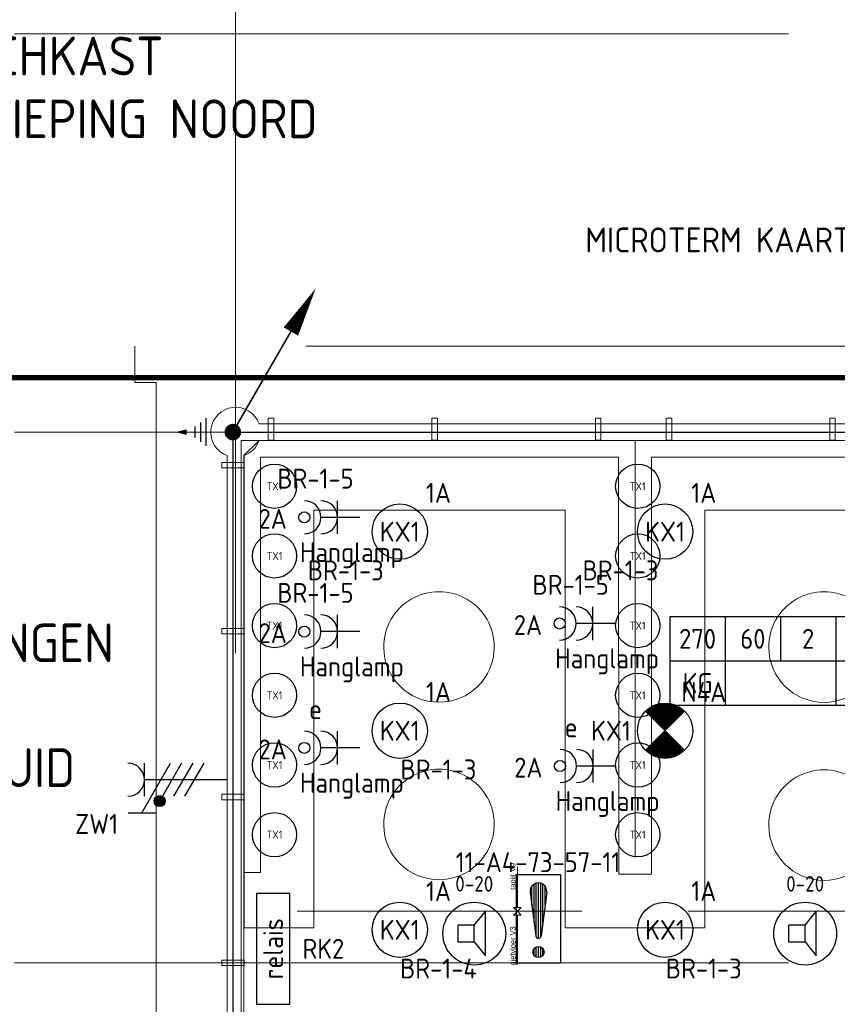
# Model space of a CAD drawing. Header units: millimetres. Extents: x -39149 to 267781, y -2340 to 58540.
# Tile 15 of 244: x -1942 to 5454, y 6526 to 15429. Entities that reach past the tile are written whole.
import ezdxf
from ezdxf.enums import TextEntityAlignment as Align

# ---------------------------------------------------------------- set-up
doc = ezdxf.new("R2010")
doc.units = ezdxf.units.MM
doc.header["$LTSCALE"] = 100
doc.header["$MEASUREMENT"] = 0
for name, pattern in [('B0605', [141, 70, -35, 1, -35]), ('B0703', [93.740001, 62.5, -31.240001]), ('CENTER', [20, 12.5, -2.5, 2.5, -2.5]), ('E_GOOT2', [2000, 1000, 1000])]:
    doc.linetypes.add(name, pattern=pattern)
for name, color, linetype in [('00  Bestaand', 7, 'Continuous'), ('00  Bestaande kolommen', 7, 'Continuous'), ('000025--', 2, 'Continuous'), ('45 Plafond', 7, 'Continuous'), ('82 Interieur', 7, 'Continuous'), ('A Stramien', 7, 'Continuous'), ('AL$1A---_ALGEMEEN--bestaand', 9, 'Continuous'), ('EL6122--_L', 4, 'Continuous'), ('EL6131--_KG', 3, 'Continuous'), ('EL6221--_KRACHT_400', 3, 'Continuous'), ('EL6222--_KRACHT_230', 3, 'Continuous'), ('EL6223--', 3, 'Continuous'), ('EL6311--_LICHT_BINNEN', 3, 'Continuous'), ('EL6421--_GELUID', 3, 'Continuous'), ('EL6431--bestaand', 7, 'Continuous'), ('EL6441--_DATACOM', 3, 'Continuous'), ('EL6511--_BRANDMELD', 3, 'Continuous'), ('handhaven - AL$1A---_ALGEMEEN', 8, 'Continuous'), ('INDELING', 3, 'Continuous')]:
    doc.layers.add(name, color=color, linetype=linetype)
doc.styles.add('buro-012', font='isocp.shx', dxfattribs={"height": 120})
doc.styles.add('BURO-018', font='isocp.shx', dxfattribs={"height": 180})
doc.styles.add('buro-035', font='isocp.shx', dxfattribs={"height": 350})
doc.styles.add('GENERATED_STYLE_3', font='swiss.ttf', dxfattribs={"width": 0.96})
doc.styles.add('ISO25', font='ISO', dxfattribs={"height": 225})
doc.styles.add('STABICAD-012', font='ISOCP.SHX', dxfattribs={"height": 1.2})
doc.styles.add('STABICAD-018', font='ISOCP.SHX', dxfattribs={"height": 1.8})

# ---------------------------------------------------------------- blocks, each defined once
blk = doc.blocks.new('Slab_152_7', base_point=(61.5, 11625))
at = {"layer": '45 Plafond', "color": 8, "linetype": 'Continuous', "lineweight": 0}
blk.add_lwpolyline([(61.5, 11625), (7161.5, 11625), (7161.5, 7850), (18261.5, 7850), (18261.5, 10250), (18050.2, 10250), (18050.2, 11625), (35849.9, 11625), (35849.9, 11400), (36099.9, 11400), (36099.9, 12175), (39053.2, 12175), (39053.2, 11445), (43211.5, 11445), (43211.5, 10132), (43211.5, 5466.1), (41411.5, 5466.1), (41411.5, 10199.6), (34211.5, 10199.6), (34211.5, 612.1, -0.138201), (61.5, 5162.9)], format="xyb", close=True, dxfattribs=at)
blk = doc.blocks.new('Slab_310_7', base_point=(4834.4, 8141.9))
at = {"layer": '82 Interieur', "color": 8, "linetype": 'Continuous', "lineweight": 0}
blk.add_lwpolyline([(4834.4, 8141.9, -1.01), (5834.4, 8141.9, -0.99)], format="xyb", close=True, dxfattribs=at)
blk = doc.blocks.new('Slab_311_7', base_point=(4834.4, 9751.9))
at = {"layer": '82 Interieur', "color": 8, "linetype": 'Continuous', "lineweight": 0}
blk.add_lwpolyline([(4834.4, 9751.9, -1.01), (5834.4, 9751.9, -0.99)], format="xyb", close=True, dxfattribs=at)
blk = doc.blocks.new('Slab_312_7', base_point=(1351.1, 9752.5))
at = {"layer": '82 Interieur', "color": 8, "linetype": 'Continuous', "lineweight": 0}
blk.add_lwpolyline([(1351.1, 9752.5, -1.01), (2351.1, 9752.5, -0.99)], format="xyb", close=True, dxfattribs=at)
blk = doc.blocks.new('Slab_313_7', base_point=(1351.1, 8148))
at = {"layer": '82 Interieur', "color": 8, "linetype": 'Continuous', "lineweight": 0}
blk.add_lwpolyline([(1351.1, 8148, -1.01), (2351.1, 8148, -0.99)], format="xyb", close=True, dxfattribs=at)
blk = doc.blocks.new('Wall_51_7', base_point=(11.5, 5100))
at = {"layer": '00  Bestaand', "color": 8, "linetype": 'Continuous', "lineweight": 0}
for p, q in [((-63.5, 11487.9), (-63.5, 5312.1)), ((86.5, 5312.1), (86.5, 11487.9))]:
    blk.add_line(p, q, dxfattribs=at)
blk = doc.blocks.new('Wall_52_7', base_point=(11.5, 11700))
at = {"layer": '00  Bestaand', "color": 8, "linetype": 'Continuous', "lineweight": 0}
for p, q in [((6900, 11775), (223.6, 11775)), ((223.6, 11625), (6900, 11625))]:
    blk.add_line(p, q, dxfattribs=at)
blk = doc.blocks.new('Wall_228_7', base_point=(356.5, 11626.8))
at = {"layer": '00  Bestaand', "color": 8, "linetype": 'Continuous', "lineweight": 0}
for p, q in [((356.5, 11826.8), (306.5, 11826.8)), ((306.5, 11826.8), (306.5, 11626.8)), ((356.5, 11626.8), (356.5, 11826.8)), ((306.5, 11626.8), (356.5, 11626.8))]:
    blk.add_line(p, q, dxfattribs=at)
blk = doc.blocks.new('Wall_229_7', base_point=(1836.5, 11626.8))
at = {"layer": '00  Bestaand', "color": 8, "linetype": 'Continuous', "lineweight": 0}
for p, q in [((1836.5, 11826.8), (1786.5, 11826.8)), ((1786.5, 11826.8), (1786.5, 11626.8)), ((1836.5, 11626.8), (1836.5, 11826.8)), ((1786.5, 11626.8), (1836.5, 11626.8))]:
    blk.add_line(p, q, dxfattribs=at)
blk = doc.blocks.new('Wall_230_7', base_point=(3316.5, 11626.8))
at = {"layer": '00  Bestaand', "color": 8, "linetype": 'Continuous', "lineweight": 0}
for p, q in [((3316.5, 11826.8), (3266.5, 11826.8)), ((3266.5, 11826.8), (3266.5, 11626.8)), ((3316.5, 11626.8), (3316.5, 11826.8)), ((3266.5, 11626.8), (3316.5, 11626.8))]:
    blk.add_line(p, q, dxfattribs=at)
blk = doc.blocks.new('Wall_232_7', base_point=(5386.5, 11626.8))
at = {"layer": '00  Bestaand', "color": 8, "linetype": 'Continuous', "lineweight": 0}
for p, q in [((5436.5, 11826.8), (5386.5, 11826.8)), ((5386.5, 11826.8), (5386.5, 11626.8)), ((5436.5, 11626.8), (5436.5, 11826.8)), ((5386.5, 11626.8), (5436.5, 11626.8))]:
    blk.add_line(p, q, dxfattribs=at)
blk = doc.blocks.new('Wall_233_7', base_point=(3906.5, 11626.8))
at = {"layer": '00  Bestaand', "color": 8, "linetype": 'Continuous', "lineweight": 0}
for p, q in [((3956.5, 11826.8), (3906.5, 11826.8)), ((3906.5, 11826.8), (3906.5, 11626.8)), ((3956.5, 11626.8), (3956.5, 11826.8)), ((3906.5, 11626.8), (3956.5, 11626.8))]:
    blk.add_line(p, q, dxfattribs=at)
blk = doc.blocks.new('Wall_369_7', base_point=(87.5, 6875.9))
at = {"layer": '00  Bestaand', "color": 8, "linetype": 'Continuous', "lineweight": 0}
for p, q in [((87.5, 6925.9), (-112.5, 6925.9)), ((-112.5, 6925.9), (-112.5, 6875.9)), ((-112.5, 6875.9), (87.5, 6875.9)), ((87.5, 6875.9), (87.5, 6925.9))]:
    blk.add_line(p, q, dxfattribs=at)
blk = doc.blocks.new('Wall_370_7', base_point=(87.5, 8375.9))
at = {"layer": '00  Bestaand', "color": 8, "linetype": 'Continuous', "lineweight": 0}
for p, q in [((87.5, 8425.9), (-112.5, 8425.9)), ((-112.5, 8425.9), (-112.5, 8375.9)), ((-112.5, 8375.9), (87.5, 8375.9)), ((87.5, 8375.9), (87.5, 8425.9))]:
    blk.add_line(p, q, dxfattribs=at)
blk = doc.blocks.new('Wall_371_7', base_point=(87.5, 9875.9))
at = {"layer": '00  Bestaand', "color": 8, "linetype": 'Continuous', "lineweight": 0}
for p, q in [((87.5, 9925.9), (-112.5, 9925.9)), ((-112.5, 9925.9), (-112.5, 9875.9)), ((87.5, 9875.9), (87.5, 9925.9)), ((-112.5, 9875.9), (87.5, 9875.9))]:
    blk.add_line(p, q, dxfattribs=at)
blk = doc.blocks.new('Wall_372_7', base_point=(87.5, 11375.9))
at = {"layer": '00  Bestaand', "color": 8, "linetype": 'Continuous', "lineweight": 0}
for p, q in [((87.5, 11425.9), (-112.5, 11425.9)), ((-112.5, 11425.9), (-112.5, 11375.9)), ((87.5, 11375.9), (87.5, 11425.9)), ((-112.5, 11375.9), (87.5, 11375.9))]:
    blk.add_line(p, q, dxfattribs=at)
blk = doc.blocks.new('Line_10_7', base_point=(2561, 6887.5))
at = {"layer": '82 Interieur', "color": 8, "linetype": 'Continuous', "lineweight": 0}
for p, q in [((2561, 7368), (2526, 7333)), ((2596, 7333), (2526, 7333)), ((2561, 7368), (2596, 7333)), ((2561, 6887.5), (2561, 7333))]:
    blk.add_line(p, q, dxfattribs=at)
blk = doc.blocks.new('Line_11_7', base_point=(2561, 7769.4))
at = {"layer": '82 Interieur', "color": 8, "linetype": 'Continuous', "lineweight": 0}
for p, q in [((2561, 7769.4), (2561, 7403)), ((2561, 7368), (2526, 7403)), ((2526, 7403), (2596, 7403)), ((2561, 7368), (2596, 7403))]:
    blk.add_line(p, q, dxfattribs=at)
blk = doc.blocks.new('Column_19_7', base_point=(11.5, 11700))
at = {"layer": '00  Bestaande kolommen', "color": 8, "linetype": 'Continuous', "lineweight": 0}
for start, end in [(19.47122, 250.52878), (289.47122, 340.52878)]:
    blk.add_arc((11.5, 11700), 225, start, end, dxfattribs=at)
blk = doc.blocks.new('Standard grid marker_6')
at = {"layer": 'A Stramien', "color": 8, "linetype": 'B0605', "lineweight": 0}
blk.add_line((4000, 0), (54000, 0), dxfattribs=at)
at = {"layer": 'A Stramien', "color": 4, "lineweight": 0, "style": 'GENERATED_STYLE_3'}
blk.add_attdef('AC_MARKERTEXT_1', text='', height=100, dxfattribs=at).set_placement((-139.2, -80), align=Align.BOTTOM_LEFT)
blk = doc.blocks.new('Standard grid marker_7')
at = {"layer": 'A Stramien', "color": 8, "linetype": 'B0605', "lineweight": 0}
blk.add_line((4000, 0), (54000, 0), dxfattribs=at)
at = {"layer": 'A Stramien', "color": 4, "lineweight": 0, "style": 'GENERATED_STYLE_3'}
blk.add_attdef('AC_MARKERTEXT_1', text='', height=100, dxfattribs=at).set_placement((-139.2, -80), align=Align.BOTTOM_LEFT)
blk = doc.blocks.new('Standard grid marker_8')
at = {"layer": 'A Stramien', "color": 8, "linetype": 'B0605', "lineweight": 0}
blk.add_line((4000, 0), (54000, 0), dxfattribs=at)
at = {"layer": 'A Stramien', "color": 4, "lineweight": 0, "style": 'GENERATED_STYLE_3'}
blk.add_attdef('AC_MARKERTEXT_1', text='', height=100, dxfattribs=at).set_placement((-158.9, -80), align=Align.BOTTOM_LEFT)
blk = doc.blocks.new('Standard grid marker_11')
at = {"layer": 'A Stramien', "color": 8, "linetype": 'B0605', "lineweight": 0}
blk.add_line((4000, 0), (46394.8, 0), dxfattribs=at)
at = {"layer": 'A Stramien', "color": 4, "lineweight": 0, "style": 'GENERATED_STYLE_3'}
blk.add_attdef('AC_MARKERTEXT_1', text='', height=100, rotation=90, dxfattribs=at).set_placement((-20, -44.5), align=Align.BOTTOM_LEFT)
blk = doc.blocks.new('Line_10_8', base_point=(2561, 6887.5))
at = {"layer": '82 Interieur', "color": 8, "linetype": 'Continuous', "lineweight": 0}
for p, q in [((2561, 7368), (2526, 7333)), ((2596, 7333), (2526, 7333)), ((2561, 7368), (2596, 7333)), ((2561, 6887.5), (2561, 7333))]:
    blk.add_line(p, q, dxfattribs=at)
blk = doc.blocks.new('Line_11_8', base_point=(2561, 7769.4))
at = {"layer": '82 Interieur', "color": 8, "linetype": 'Continuous', "lineweight": 0}
for p, q in [((2561, 7769.4), (2561, 7403)), ((2561, 7368), (2526, 7403)), ((2526, 7403), (2596, 7403)), ((2561, 7368), (2596, 7403))]:
    blk.add_line(p, q, dxfattribs=at)
blk = doc.blocks.new('E00018')
at = {"color": 0, "linetype": 'Continuous'}
for p, q in [((-1.768, -1.768), (1.768, 1.768)), ((1.768, -1.768), (-1.768, 1.768))]:
    blk.add_line(p, q, dxfattribs=at)
at = {"color": 0, "linetype": 'Continuous', "const_width": 2.5}
for points in [[(-0.884, 0.884, -0.198912), (0, 1.25, -0.198912), (0.884, 0.884, -1)], [(-0.884, -0.884, 0.198912), (0, -1.25, 0.198912), (0.884, -0.884, 1)]]:
    blk.add_lwpolyline(points, format="xyb", dxfattribs=at)
blk = doc.blocks.new('1115B3A-NO1')
at = {"color": 0, "linetype": 'Continuous'}
blk.add_circle((0, 0), 2.5, dxfattribs=at)
at = {"color": 0, "zscale": 100}
blk.add_blockref('E00018', (0, 0), dxfattribs=at)
at = {"color": 0, "linetype": 'Continuous', "style": 'BURO-018'}
for tag, p in [('CIRCUIT', (0, 5)), ('PANEL', (0, 5)), ('SUBCIRCUIT', (4.5, 5)), ('LIGHTFIXTURECODE', (0, 0)), ('SWITCHCODE', (4.5, -1))]:
    blk.add_attdef(tag, text='', height=1.8, dxfattribs=at).set_placement(p, align=Align.MIDDLE)
blk = doc.blocks.new('1115B3A')
at = {"layer": 'handhaven - AL$1A---_ALGEMEEN', "color": 0, "linetype": 'Continuous'}
blk.add_circle((0, 0), 2.5, dxfattribs=at)
at = {"layer": 'handhaven - AL$1A---_ALGEMEEN', "color": 0, "linetype": 'Continuous', "style": 'BURO-018'}
for tag, p in [('CIRCUIT', (0, 5)), ('PANEL', (0, 5)), ('SUBCIRCUIT', (4.5, 5)), ('LIGHTFIXTURECODE', (0, 0)), ('SWITCHCODE', (4.5, -1))]:
    blk.add_attdef(tag, text='', height=1.8, dxfattribs=at).set_placement(p, align=Align.MIDDLE)
blk = doc.blocks.new('E00407')
at = {"color": 0}
blk.add_line((0, 1), (0, 4.5), dxfattribs=at)
at = {"color": 0, "linetype": 'Continuous'}
blk.add_line((-1.5, 3), (1.5, 3), dxfattribs=at)
blk.add_circle((0, 6), 0.5, dxfattribs=at)
at = {"color": 0}
for centre in [(0, 6), (0, 4.5)]:
    blk.add_arc(centre, 1.5, 180, 0, dxfattribs=at)
at = {"color": 0, "linetype": 'Continuous', "style": 'BURO-018'}
for tag, p in [('PANEL', (0, 11)), ('CIRCUIT', (0, 8)), ('SUBCIRCUIT', (4.5, 8)), ('SWITCHCODE', (3.5, 5))]:
    blk.add_attdef(tag, text='', height=1.8, dxfattribs=at).set_placement(p, align=Align.MIDDLE)
at = {"color": 0, "linetype": 'Continuous', "style": 'BURO-018', "flags": 1}
blk.add_attdef('ARTICLECODE', text='', height=1.8, dxfattribs=at).set_placement((0, 0), align=Align.MIDDLE)
blk = doc.blocks.new('armatuurWX')
at = {"layer": 'EL6311--_LICHT_BINNEN', "linetype": 'Continuous'}
blk.add_circle((4665, -2615), 500, dxfattribs=at)
at = {"layer": 'EL6311--_LICHT_BINNEN', "linetype": 'Continuous', "style": 'BURO-018'}
for tag, p in [('E_GROEP', (4665, -2115)), ('E_GKAST', (4665, -2115)), ('E_SGROEP', (5115, -2115)), ('E_ARMCODE', (4665, -2615)), ('E_SLET', (5115, -2715))]:
    blk.add_attdef(tag, text='', height=180, dxfattribs=at).set_placement(p, align=Align.MIDDLE)
blk = doc.blocks.new('E00497')
at = {"color": 0}
for p, q in [((0, 0.75), (1, 2)), ((1, -2), (1, 2)), ((0, 0.75), (-1.5, 0.75)), ((0, -0.75), (0, 0.75)), ((-1.5, -0.75), (0, -0.75)), ((0, -0.75), (1, -2))]:
    blk.add_line(p, q, dxfattribs=at)
blk.add_line((-1.5, 0.75), (-1.5, -0.75))
blk.add_circle((0, 0), 2.841, dxfattribs=at)
at = {"color": 0, "linetype": 'Continuous', "style": 'BURO-018'}
blk.add_attdef('TEXT1', text='', height=1.8, dxfattribs=at).set_placement((0, 4.5), align=Align.MIDDLE)
at = {"color": 0, "linetype": 'Continuous', "style": 'BURO-018', "flags": 1}
blk.add_attdef('ARTICLECODE', text='', height=1.8, dxfattribs=at).set_placement((0, 0), align=Align.MIDDLE)
blk = doc.blocks.new('E00129')
at = {"color": 0, "linetype": 'Continuous'}
for p, q in [((-11, 8), (-11, 0)), ((11, 8), (-11, 8)), ((-6, 8), (-6, 0)), ((-1, 8), (-1, 4)), ((4, 8), (4, 0)), ((11, 0), (11, 8)), ((-11, 4), (11, 4)), ((-11, 0), (11, 0))]:
    blk.add_line(p, q, dxfattribs=at)
at = {"color": 0, "linetype": 'Continuous', "style": 'BURO-018'}
for tag, p in [('E_TEXT1', (-8.5, 6)), ('E_TEXT2', (-3.5, 6)), ('E_TEXT3', (1.5, 6)), ('E_TEXT4', (7.5, 6)), ('E_TEXT5', (-8.5, 2)), ('E_TEXT6', (-1, 2)), ('E_TEXT7', (7.5, 2))]:
    blk.add_attdef(tag, text='', height=1.8, dxfattribs=at).set_placement(p, align=Align.MIDDLE)
blk = doc.blocks.new('111304F')
at = {"color": 0, "linetype": 'Continuous'}
for p, q in [((-3, 9.982), (-3, 7.482)), ((-3, 8.732), (1.5, 6.134)), ((-1.5, 8.5), (1.5, 8.5)), ((0, 1), (0, 8.5)), ((1.5, 5.134), (-1.5, 6.866)), ((1.5, 4.134), (-1.5, 5.866)), ((1.5, 3.134), (-1.5, 4.866))]:
    blk.add_line(p, q, dxfattribs=at)
at = {"color": 0, "linetype": 'Continuous', "const_width": 0.5}
blk.add_lwpolyline([(-1.683, 7.116, 1), (-2.183, 7.116, 1)], format="xyb", close=True, dxfattribs=at)
at = {"color": 0, "linetype": 'Continuous'}
blk.add_circle((-1.933, 7.116), 0.5, dxfattribs=at)
blk.add_arc((0, 10), 1.5, 180, 0, dxfattribs=at)
at = {"color": 0, "linetype": 'Continuous', "style": 'STABICAD-018'}
for tag, p in [('PANEL', (0, 15.5)), ('CIRCUIT', (0, 12.5)), ('SUBCIRCUIT', (4.5, 12.5)), ('ARTICLECODE', (0, 0))]:
    blk.add_attdef(tag, text='', height=1.8, dxfattribs=at).set_placement(p, align=Align.MIDDLE)
at = {"color": 0, "linetype": 'Continuous', "style": 'STABICAD-018', "flags": 1}
blk.add_attdef('POWERCODE', text='', height=1.8, dxfattribs=at).set_placement((13, 12.5), align=Align.MIDDLE)
blk = doc.blocks.new('E00113')
at = {"color": 0, "linetype": 'Continuous'}
for p, q in [((-5, 4), (-5, 1)), ((5, 4), (-5, 4)), ((5, 1), (5, 4)), ((-5, 1), (5, 1))]:
    blk.add_line(p, q, dxfattribs=at)
at = {"color": 0, "linetype": 'Continuous', "style": 'BURO-018'}
for tag, p in [('TEXT1', (0, 6)), ('TEXT2', (0, 2.5))]:
    blk.add_attdef(tag, text='', height=1.8, dxfattribs=at).set_placement(p, align=Align.MIDDLE)
at = {"color": 0, "linetype": 'Continuous', "style": 'BURO-018', "flags": 1}
blk.add_attdef('ARTICLECODE', text='', height=1.8, dxfattribs=at).set_placement((0, 0), align=Align.MIDDLE)
blk = doc.blocks.new('P6122001')
at = {"linetype": 'Continuous'}
blk.add_lwpolyline([(7.5, 12.99, 0, 1.5, 0), (5.25, 9.093, 1.5, 1.5, 0)], format="xyseb", dxfattribs=at)
at = {"linetype": 'Continuous', "const_width": 0.15}
blk.add_lwpolyline([(0, 0), (6.794, 11.768)], dxfattribs=at)
at = {"const_width": 0.75}
blk.add_lwpolyline([(-0.375, 0, 1), (0.375, 0, 1)], format="xyb", close=True, dxfattribs=at)
blk = doc.blocks.new('P6122005')
at = {"linetype": 'Continuous'}
for p, q in [((-2.5, -4.5), (2.5, -4.5)), ((-1.75, -5.5), (1.75, -5.5)), ((-1, -6.5), (1, -6.5))]:
    blk.add_line(p, q, dxfattribs=at)
at = {"linetype": 'Continuous', "const_width": 0.15}
blk.add_lwpolyline([(0, -9), (0, 0)], dxfattribs=at)
at = {"linetype": 'Continuous'}
blk.add_lwpolyline([(0, -10, 0, 1, 0), (0, -8, 1, 1, 0)], format="xyseb", dxfattribs=at)
at = {"layer": '000025--', "linetype": 'Continuous', "style": 'ISO25'}
for tag, p in [('E_AARDCODE', (0.06, -12.5)), ('E_TEKST', (0.12, -16))]:
    blk.add_attdef(tag, text='', height=2.25, dxfattribs=at).set_placement(p, align=Align.MIDDLE)
blk = doc.blocks.new('*X1918')
at = {"layer": 'AL$1A---_ALGEMEEN--bestaand', "color": 0, "linetype": 'Continuous'}
for p, q in [((159.6, 198.675), (159.6, 202.134)), ((159.8, 197.35), (159.8, 202.223)), ((160, 197.25), (160, 202.25)), ((160.2, 197.35), (160.2, 202.223)), ((160.4, 198.675), (160.4, 202.134)), ((159.4, 200.262), (159.4, 201.95)), ((160.6, 200.262), (160.6, 201.95)), ((159.6, 195.7), (159.6, 196.3)), ((159.8, 195.542), (159.8, 196.458)), ((160, 195.5), (160, 196.5)), ((160.2, 195.542), (160.2, 196.458)), ((160.4, 195.7), (160.4, 196.3))]:
    blk.add_line(p, q, dxfattribs=at)
blk = doc.blocks.new('1116A7')
at = {"layer": 'AL$1A---_ALGEMEEN--bestaand', "color": 0, "linetype": 'Continuous'}
for p, q in [((-2, -4), (-2, 4)), ((-2, 4), (2, 4)), ((2, 4), (2, -4)), ((-0.744, 2.406), (-0.248, -1.531)), ((0.744, 2.406), (0.248, -1.531)), ((2, -4), (-2, -4))]:
    blk.add_line(p, q, dxfattribs=at)
blk.add_circle((0, -3), 0.5, dxfattribs=at)
for centre, radius, start, end in [((0, 2.5), 0.75, 352.81924, 187.18076), ((0, -1.5), 0.25, 187.18076, 352.81924)]:
    blk.add_arc(centre, radius, start, end, dxfattribs=at)
blk.add_blockref('*X1918', (-160, -199), dxfattribs=at)
at = {"layer": 'AL$1A---_ALGEMEEN--bestaand', "color": 0, "linetype": 'Continuous', "style": 'BURO-018'}
blk.add_attdef('TEXT1', text='', height=1.8, dxfattribs=at).set_placement((0, 6.5), align=Align.MIDDLE)
at = {"layer": 'AL$1A---_ALGEMEEN--bestaand', "color": 0, "linetype": 'Continuous', "style": 'BURO-018', "flags": 1}
blk.add_attdef('ARTICLECODE', (0, 0), '', height=1.8, dxfattribs=at)
at = {"layer": 'EL6221--_KRACHT_400', "color": 1, "style": 'STABICAD-012'}
blk.add_attdef('FIREPROTECTION_PANEL', text='', height=1.8, dxfattribs=at).set_placement((716.247, 450.773), align=Align.MIDDLE)
at = {"layer": 'EL6222--_KRACHT_230', "color": 1, "style": 'STABICAD-018'}
for tag in ['FIREPROTECTION_HARDWARENUMBER', 'FIREPROTECTION_ZONE']:
    blk.add_attdef(tag, (0, 0), '', height=1.8, dxfattribs=at)
at = {"layer": 'EL6311--_LICHT_BINNEN', "color": 1, "style": 'STABICAD-018'}
blk.add_attdef('CODING2', (0, 0), '', height=1.8, dxfattribs=at)
at = {"layer": 'EL6441--_DATACOM', "color": 1, "style": 'STABICAD-018'}
blk.add_attdef('CODING1', (0, 0), '', height=1.8, dxfattribs=at)

msp = doc.modelspace()

# ---------------------------------------------------------------- linework, layer by layer
at = {"layer": '00  Bestaand', "color": 8, "linetype": 'B0703', "lineweight": 0}
for p, q in [((6900, 12477), (-901.1, 12477)), ((-901.1, 12477), (-901.1, 12150)), ((-901.1, 12150), (-706.3, 12150)), ((-706.3, 12150), (-706.3, 4989.8))]:
    msp.add_line(p, q, dxfattribs=at)
at = {"layer": '82 Interieur', "color": 8, "linetype": 'Continuous', "lineweight": 0}
for p, q in [((86.5, 11487.9), (223.6, 11625)), ((3624.5, 7853.3), (3624.5, 11625)), ((87.5, 7218), (87.5, 11487.9)), ((237.5, 7719.7), (237.5, 11475)), ((237.5, 11475), (3474.5, 11475)), ((3474.5, 11475), (3477.5, 7702.8)), ((3774.5, 7702.8), (3774.5, 11475)), ((3774.5, 11475), (7011.5, 11475)), ((2992.5, 10993), (719.5, 10993)), ((719.5, 10993), (719.5, 7218)), ((2992.5, 7218), (2992.5, 10993)), ((6529.5, 10993), (4256.5, 10993)), ((4256.5, 10993), (4256.5, 7218)), ((86.5, 7719.7), (237.5, 7719.7)), ((3477.5, 7702.8), (3774.5, 7702.8)), ((569.5, 7368), (3142.5, 7368)), ((4106.5, 7368), (6654.5, 7368)), ((719.5, 7218), (86.5, 7218)), ((4256.5, 7218), (2992.5, 7218))]:
    msp.add_line(p, q, dxfattribs=at)
at = {"layer": 'EL6122--_L'}
for q in [(7186.5, 11700.3), (-13.5, 5100.3)]:
    msp.add_line((-13.5, 11700.3), q, dxfattribs=at)
at = {"layer": 'INDELING', "color": 3, "linetype": 'CENTER', "const_width": 50}
msp.add_lwpolyline([(54068, 12192.1), (-3655.8, 12192.1), (-3655.8, 12192.1), (-3655.8, 12192.1)], dxfattribs=at)

# ---------------------------------------------------------------- block references
at = {"layer": '00  Bestaand', "color": 1, "lineweight": 0}
for name, p in [('Wall_52_7', (11.5, 11700)), ('Wall_51_7', (11.5, 5100))]:
    msp.add_blockref(name, p, dxfattribs=at)
at = {"layer": '00  Bestaand', "color": 251, "lineweight": 0}
for name, p in [('Wall_228_7', (356.5, 11626.8)), ('Wall_229_7', (1836.5, 11626.8)), ('Wall_230_7', (3316.5, 11626.8)), ('Wall_233_7', (3906.5, 11626.8)), ('Wall_232_7', (5386.5, 11626.8)), ('Wall_372_7', (87.5, 11375.9)), ('Wall_371_7', (87.5, 9875.9)), ('Wall_370_7', (87.5, 8375.9)), ('Wall_369_7', (87.5, 6875.9))]:
    msp.add_blockref(name, p, dxfattribs=at)
at = {"layer": '00  Bestaande kolommen', "color": 3, "lineweight": 0}
msp.add_blockref('Column_19_7', (11.5, 11700), dxfattribs=at)
at = {"layer": '45 Plafond', "color": 252, "linetype": 'Continuous', "lineweight": 0}
msp.add_blockref('Slab_152_7', (61.5, 11625), dxfattribs=at)
at = {"layer": '82 Interieur', "color": 30, "linetype": 'Continuous', "lineweight": 0}
for name, p in [('Slab_312_7', (1351.1, 9752.5)), ('Slab_311_7', (4834.4, 9751.9)), ('Slab_313_7', (1351.1, 8148)), ('Slab_310_7', (4834.4, 8141.9))]:
    msp.add_blockref(name, p, dxfattribs=at)
at = {"layer": '82 Interieur', "color": 251, "linetype": 'Continuous', "lineweight": 0}
for name, p in [('Line_11_7', (2561, 7769.4)), ('Line_11_8', (2561, 7769.4)), ('Line_10_7', (2561, 6887.5)), ('Line_10_8', (2561, 6887.5))]:
    msp.add_blockref(name, p, dxfattribs=at)
at = {"layer": 'A Stramien', "color": 1, "linetype": 'Continuous', "lineweight": 0, "zscale": 1000, "rotation": 270}
msp.add_blockref('Standard grid marker_11', (11.5, 48900), dxfattribs=at)
at = {"layer": 'A Stramien', "color": 1, "linetype": 'Continuous', "lineweight": 0, "zscale": 1000}
for name, p in [('Standard grid marker_6', (-5988.5, 15300)), ('Standard grid marker_7', (-5988.5, 11700)), ('Standard grid marker_8', (-5988.5, 6900))]:
    msp.add_blockref(name, p, dxfattribs=at)
at = {"layer": 'EL6122--_L', "linetype": 'Continuous', "xscale": 100, "yscale": 100, "zscale": 100}
msp.add_blockref('P6122001', (-13.5, 11700.3), dxfattribs=at)
msp.add_blockref('P6122001', (-13.5, 11700.3), dxfattribs=at)
at = {"layer": 'EL6122--_L', "linetype": 'Continuous', "xscale": 50, "yscale": 50, "zscale": 50, "rotation": 270}
msp.add_blockref('P6122005', (-32.3, 11700.3), dxfattribs=at)
at = {"layer": 'EL6131--_KG', "linetype": 'E_GOOT2', "xscale": 100, "yscale": 100, "zscale": 100}
msp.add_blockref('E00129', (5040.6, 9231.2), dxfattribs=at).add_auto_attribs({'E_TEXT1': '270', 'E_TEXT2': '60', 'E_TEXT3': '2', 'E_TEXT4': 'V', 'E_TEXT5': 'KG'})
at = {"layer": 'EL6223--', "linetype": 'Continuous'}
ref = msp.add_blockref('111304F', (36.5, 8557), dxfattribs=dict(at, xscale=100, yscale=100, rotation=90))
ref.add_attrib('ARTICLECODE', 'ZW1', dxfattribs={"layer": '0', "color": 1, "linetype": 'ByBlock', "height": 180, "style": 'STABICAD-018'}).set_placement((-1245.6, 8157), align=Align.MIDDLE)
ref = msp.add_blockref('E00113', (601, 7028.8), dxfattribs=dict(at, xscale=100, yscale=100, rotation=90))
ref.add_attrib('TEXT1', 'RK2', dxfattribs={"layer": '0', "color": 1, "linetype": 'ByBlock', "height": 180, "style": 'STABICAD-018'}).set_placement((805.4, 7028.8), align=Align.MIDDLE)
ref.add_attrib('TEXT2', 'relais', dxfattribs={"layer": '0', "color": 1, "linetype": 'ByBlock', "height": 180, "rotation": 90, "style": 'STABICAD-018'}).set_placement((351, 7028.8), align=Align.MIDDLE)
at = {"layer": 'EL6311--_LICHT_BINNEN', "xscale": 0.4, "yscale": 0.4, "zscale": 0.4}
for p in [(-1503, 12256.3), (1783.2, 12256.3), (-1503, 11626.3), (1783.2, 11626.3), (-1503, 10996.3), (1783.2, 10996.3), (-1503, 10366.3), (1783.2, 10366.3), (-1503, 9736.3), (1783.2, 9736.3), (-1503, 9106.3), (1783.2, 9106.3)]:
    msp.add_blockref('armatuurWX', p, dxfattribs=at).add_auto_attribs({'E_ARMCODE': 'TX1'})
at = {"layer": 'EL6311--_LICHT_BINNEN', "linetype": 'Continuous'}
ref = msp.add_blockref('E00407', (1233.8, 10929.6), dxfattribs=dict(at, xscale=100, yscale=100, zscale=100, rotation=90))
ref.add_attrib('ARTICLECODE', 'Hanglamp', dxfattribs={"layer": '0', "linetype": 'ByBlock', "height": 180, "style": 'BURO-018'}).set_placement((1063.7, 10587.3), align=Align.MIDDLE)
ref.add_attrib('CIRCUIT', '2A', dxfattribs={"layer": '0', "linetype": 'ByBlock', "height": 180, "style": 'BURO-018'}).set_placement((347.1, 10915.7), align=Align.MIDDLE)
ref.add_attrib('SWITCHCODE', 'BR-1-5', dxfattribs={"layer": '0', "linetype": 'ByBlock', "height": 180, "style": 'BURO-018'}).set_placement((733.8, 11279.6), align=Align.MIDDLE)
ref = msp.add_blockref('1115B3A', (1496.5, 10800.3), dxfattribs=dict(at, xscale=100, yscale=100, zscale=100))
ref.add_attrib('CIRCUIT', '1A', dxfattribs={"layer": '0', "color": 3, "linetype": 'ByBlock', "height": 180, "style": 'BURO-018'}).set_placement((1846.5, 11150.3), align=Align.MIDDLE)
ref.add_attrib('LIGHTFIXTURECODE', 'KX1', dxfattribs={"layer": '0', "color": 3, "linetype": 'ByBlock', "height": 180, "style": 'BURO-018'}).set_placement((1496.5, 10800.3), align=Align.MIDDLE)
ref.add_attrib('SWITCHCODE', 'BR-1-3', dxfattribs={"layer": '0', "color": 3, "linetype": 'ByBlock', "height": 180, "style": 'BURO-018'}).set_placement((1008, 10450.3), align=Align.MIDDLE)
ref = msp.add_blockref('1115B3A', (3896.5, 10800.3), dxfattribs=dict(at, xscale=100, yscale=100, zscale=100))
ref.add_attrib('CIRCUIT', '1A', dxfattribs={"layer": '0', "color": 3, "linetype": 'ByBlock', "height": 180, "style": 'BURO-018'}).set_placement((4246.5, 11150.3), align=Align.MIDDLE)
ref.add_attrib('LIGHTFIXTURECODE', 'KX1', dxfattribs={"layer": '0', "color": 3, "linetype": 'ByBlock', "height": 180, "style": 'BURO-018'}).set_placement((3896.5, 10800.3), align=Align.MIDDLE)
ref.add_attrib('SWITCHCODE', 'BR-1-3', dxfattribs={"layer": '0', "color": 3, "linetype": 'ByBlock', "height": 180, "style": 'BURO-018'}).set_placement((3493.5, 10450.3), align=Align.MIDDLE)
ref = msp.add_blockref('E00407', (3542.4, 9969.7), dxfattribs=dict(at, xscale=100, yscale=100, zscale=100, rotation=90))
ref.add_attrib('ARTICLECODE', 'Hanglamp', dxfattribs={"layer": '0', "linetype": 'ByBlock', "height": 180, "style": 'BURO-018'}).set_placement((3372.3, 9627.3), align=Align.MIDDLE)
ref.add_attrib('CIRCUIT', '2A', dxfattribs={"layer": '0', "linetype": 'ByBlock', "height": 180, "style": 'BURO-018'}).set_placement((2655.7, 9955.8), align=Align.MIDDLE)
ref.add_attrib('SWITCHCODE', 'BR-1-5', dxfattribs={"layer": '0', "linetype": 'ByBlock', "height": 180, "style": 'BURO-018'}).set_placement((3042.4, 10319.7), align=Align.MIDDLE)
ref = msp.add_blockref('E00407', (1233.8, 9896.7), dxfattribs=dict(at, xscale=100, yscale=100, zscale=100, rotation=90))
ref.add_attrib('ARTICLECODE', 'Hanglamp', dxfattribs={"layer": '0', "linetype": 'ByBlock', "height": 180, "style": 'BURO-018'}).set_placement((1063.7, 9554.3), align=Align.MIDDLE)
ref.add_attrib('CIRCUIT', '2A', dxfattribs={"layer": '0', "linetype": 'ByBlock', "height": 180, "style": 'BURO-018'}).set_placement((347.1, 9882.8), align=Align.MIDDLE)
ref.add_attrib('SWITCHCODE', 'BR-1-5', dxfattribs={"layer": '0', "linetype": 'ByBlock', "height": 180, "style": 'BURO-018'}).set_placement((733.8, 10246.7), align=Align.MIDDLE)
ref = msp.add_blockref('1115B3A', (1496.5, 9000.3), dxfattribs=dict(at, xscale=100, yscale=100, zscale=100))
ref.add_attrib('CIRCUIT', '1A', dxfattribs={"layer": '0', "color": 3, "linetype": 'ByBlock', "height": 180, "style": 'BURO-018'}).set_placement((1846.5, 9350.3), align=Align.MIDDLE)
ref.add_attrib('LIGHTFIXTURECODE', 'KX1', dxfattribs={"layer": '0', "color": 3, "linetype": 'ByBlock', "height": 180, "style": 'BURO-018'}).set_placement((1496.5, 9000.3), align=Align.MIDDLE)
ref.add_attrib('SWITCHCODE', 'BR-1-3', dxfattribs={"layer": '0', "color": 3, "linetype": 'ByBlock', "height": 180, "style": 'BURO-018'}).set_placement((1846.5, 8650.3), align=Align.MIDDLE)
ref = msp.add_blockref('1115B3A-NO1', (3896.5, 9000.3), dxfattribs=dict(at, xscale=100, yscale=100, zscale=100))
ref.add_attrib('CIRCUIT', 'N4A', dxfattribs={"layer": '0', "color": 3, "linetype": 'ByBlock', "height": 180, "style": 'BURO-018'}).set_placement((4246.5, 9350.3), align=Align.MIDDLE)
ref.add_attrib('LIGHTFIXTURECODE', 'KX1', dxfattribs={"layer": '0', "color": 3, "linetype": 'ByBlock', "height": 180, "style": 'BURO-018'}).set_placement((3407.1, 9000.3), align=Align.MIDDLE)
ref = msp.add_blockref('E00407', (1233.8, 8845), dxfattribs=dict(at, xscale=100, yscale=100, zscale=100, rotation=90))
ref.add_attrib('ARTICLECODE', 'Hanglamp', dxfattribs={"layer": '0', "linetype": 'ByBlock', "height": 180, "style": 'BURO-018'}).set_placement((1063.7, 8502.6), align=Align.MIDDLE)
ref.add_attrib('CIRCUIT', '2A', dxfattribs={"layer": '0', "linetype": 'ByBlock', "height": 180, "style": 'BURO-018'}).set_placement((347.1, 8831.1), align=Align.MIDDLE)
ref.add_attrib('SWITCHCODE', 'e', dxfattribs={"layer": '0', "linetype": 'ByBlock', "height": 180, "style": 'BURO-018'}).set_placement((733.8, 9195), align=Align.MIDDLE)
ref = msp.add_blockref('E00407', (3546.5, 8680.7), dxfattribs=dict(at, xscale=100, yscale=100, zscale=100, rotation=90))
ref.add_attrib('ARTICLECODE', 'Hanglamp', dxfattribs={"layer": '0', "linetype": 'ByBlock', "height": 180, "style": 'BURO-018'}).set_placement((3376.4, 8338.3), align=Align.MIDDLE)
ref.add_attrib('CIRCUIT', '2A', dxfattribs={"layer": '0', "linetype": 'ByBlock', "height": 180, "style": 'BURO-018'}).set_placement((2659.8, 8666.8), align=Align.MIDDLE)
ref.add_attrib('SWITCHCODE', 'e', dxfattribs={"layer": '0', "linetype": 'ByBlock', "height": 180, "style": 'BURO-018'}).set_placement((3046.5, 9030.7), align=Align.MIDDLE)
ref = msp.add_blockref('1115B3A', (1496.5, 7200.3), dxfattribs=dict(at, xscale=100, yscale=100, zscale=100))
ref.add_attrib('CIRCUIT', '1A', dxfattribs={"layer": '0', "color": 3, "linetype": 'ByBlock', "height": 180, "style": 'BURO-018'}).set_placement((1846.5, 7550.3), align=Align.MIDDLE)
ref.add_attrib('LIGHTFIXTURECODE', 'KX1', dxfattribs={"layer": '0', "color": 3, "linetype": 'ByBlock', "height": 180, "style": 'BURO-018'}).set_placement((1496.5, 7200.3), align=Align.MIDDLE)
ref.add_attrib('SWITCHCODE', 'BR-1-4', dxfattribs={"layer": '0', "color": 3, "linetype": 'ByBlock', "height": 180, "style": 'BURO-018'}).set_placement((1846.5, 6850.3), align=Align.MIDDLE)
ref = msp.add_blockref('1115B3A', (3896.5, 7200.3), dxfattribs=dict(at, xscale=100, yscale=100, zscale=100))
ref.add_attrib('CIRCUIT', '1A', dxfattribs={"layer": '0', "color": 3, "linetype": 'ByBlock', "height": 180, "style": 'BURO-018'}).set_placement((4246.5, 7550.3), align=Align.MIDDLE)
ref.add_attrib('LIGHTFIXTURECODE', 'KX1', dxfattribs={"layer": '0', "color": 3, "linetype": 'ByBlock', "height": 180, "style": 'BURO-018'}).set_placement((3896.5, 7200.3), align=Align.MIDDLE)
ref.add_attrib('SWITCHCODE', 'BR-1-3', dxfattribs={"layer": '0', "color": 3, "linetype": 'ByBlock', "height": 180, "style": 'BURO-018'}).set_placement((4246.5, 6850.3), align=Align.MIDDLE)
at = {"layer": 'EL6421--_GELUID', "linetype": 'Continuous'}
ref = msp.add_blockref('E00497', (2170.5, 7165.7), dxfattribs=dict(at, xscale=100, yscale=100, zscale=100))
ref.add_attrib('TEXT1', '0-20', dxfattribs={"layer": '0', "color": 1, "linetype": 'ByBlock', "height": 140, "style": 'buro-012'}).set_placement((2170.5, 7615.7), align=Align.MIDDLE)
ref = msp.add_blockref('E00497', (5163.7, 7165.7), dxfattribs=dict(at, xscale=100, yscale=100, zscale=100))
ref.add_attrib('TEXT1', '0-20', dxfattribs={"layer": '0', "color": 1, "linetype": 'ByBlock', "height": 140, "style": 'buro-012'}).set_placement((5163.7, 7615.7), align=Align.MIDDLE)
at = {"layer": 'EL6511--_BRANDMELD', "linetype": 'Continuous'}
ref = msp.add_blockref('1116A7', (2751.2, 7299.3), dxfattribs=dict(at, xscale=100, yscale=100))
ref.add_attrib('CODING1', '11-A4-73-57-11', dxfattribs={"layer": '0', "color": 1, "linetype": 'ByBlock', "height": 180, "style": 'STABICAD-018'}).set_placement((2747, 7812), align=Align.MIDDLE)

# ---------------------------------------------------------------- texts
at = {"layer": '82 Interieur', "color": 2, "linetype": 'Continuous', "lineweight": 0, "char_height": 50, "attachment_point": 7, "rotation": 90, "style": 'GENERATED_STYLE_3'}
for s, insert in [('{tapijt V9}', (2558.3, 7562.3)), ('{gietvloer V3}', (2559.3, 6877.3))]:
    msp.add_mtext(s, dxfattribs=dict(at, insert=insert))
at = {"layer": 'EL6431--bestaand', "linetype": 'Continuous', "style": 'ISO25'}
msp.add_text('MICROTERM KAARTLEZER', height=225, dxfattribs=at).set_placement((3173.4, 13325.3))
at = {"layer": 'INDELING', "style": 'buro-035'}
for s, p in [('OP PATCHKAST', (-3695.8, 14926.3)), ('2e VERDIEPING NOORD', (-3695.8, 14357.6)), ('DATA AANSLUITINGEN', (-5439.3, 9619)), ('2e VERDIEPING ZUID', (-5439.3, 8490.3))]:
    msp.add_text(s, height=350, dxfattribs=at).set_placement(p)

doc.saveas('drawing.dxf')
